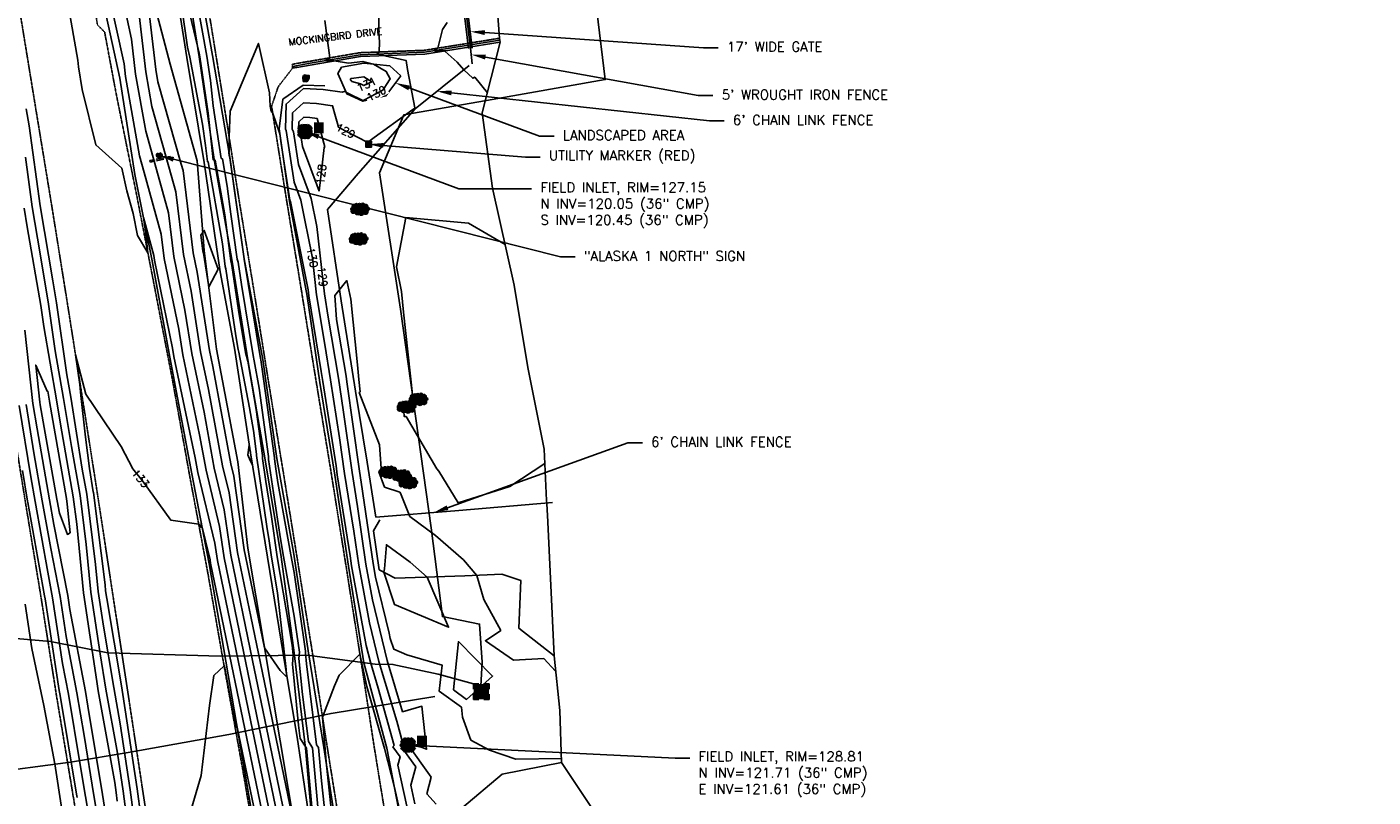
# Model space of a CAD drawing. Header units: feet. Extents: x 351431 to 355879, y 310968 to 329728.
# Tile 159 of 254: x 353309 to 353999, y 322972 to 323366. Entities that reach past the tile are written whole.
import ezdxf

# ---------------------------------------------------------------- set-up
doc = ezdxf.new("R2010")
doc.units = ezdxf.units.FT
doc.header["$MEASUREMENT"] = 0
doc.linetypes.add('D25', pattern=[0.375, 0.25, -0.125])
for name, color, linetype in [('ELIF', 153, 'LINKFENCE'), ('ELIO-LANDSCAPE', 3, 'Continuous'), ('ELTCH-EG1', 253, 'Continuous'), ('ELTCN-EG1', 251, 'Continuous'), ('ELTNB-EG1', 55, 'Continuous'), ('ELTT', 3, 'Continuous'), ('ELUEU', 153, 'UE'), ('ELUTU', 153, 'UT'), ('ELYCB-BACK', 5, 'Continuous'), ('ELYCB-FL', 2, 'Continuous'), ('ELYSP', 1, 'D25'), ('ELYSS', 2, 'Continuous'), ('ESFS', 153, 'Continuous'), ('ESIO', 4, 'Continuous'), ('ESMask', 155, 'Continuous'), ('ESU_Marker', 13, 'Continuous'), ('ESUD', 5, 'Continuous'), ('ESUE', 2, 'Continuous'), ('ETFS', 6, 'Continuous'), ('ETIF', 4, 'Continuous'), ('ETIO', 3, 'Continuous'), ('ETRC', 2, 'Continuous'), ('ETTC', 252, 'Continuous'), ('ETU_Marker', 30, 'Continuous'), ('ETUD', 4, 'Continuous')]:
    doc.layers.add(name, color=color, linetype=linetype)
doc.styles.add('ANNO-TOPO', font='simplex.shx')
doc.styles.add('L180', font='simplex.shx', dxfattribs={"height": 3.6})
doc.styles.add('L80', font='simplex', dxfattribs={"height": 4})
doc.styles.add('ROMANSM', font='romansm.shx')
doc.linetypes.add('LINKFENCE', pattern='A,0.25,-0.08,0.25,-0.08,["X",ROMANSM,S=0.08,R=0,X=-0.004,Y=-0.04],-0.12', length=0.78)
doc.linetypes.add('UE', pattern='A,0.25,-0.07,0.07,-0.07,0.07,-0.07,0.07,-0.07,0.25,-0.06,["UE",ROMANSM,S=0.08,R=0,X=-0.02,Y=-0.04],-0.175', length=1.225)
doc.linetypes.add('UT', pattern='A,0.25,-0.07,0.07,-0.07,0.07,-0.07,0.25,-0.08,["UT",ROMANSM,S=0.08,R=0,X=-0.04,Y=-0.04],-0.15', length=1.08)

# ---------------------------------------------------------------- blocks, each defined once
blk = doc.blocks.new('ESIBLDR')
blk.add_lwpolyline([(-0.007, 0.033), (-0.023, 0.027), (-0.03, 0.006), (-0.028, -0.033), (-0.01, -0.034), (0.008, -0.037), (0.022, -0.02), (0.034, 0.003), (0.034, 0.027), (0.008, 0.027)], close=True)
at = {"layer": 'ESMask'}
for points in [[(0.008, 0.027), (-0.007, 0.033), (-0.03, 0.006), (-0.023, 0.027)], [(-0.028, -0.033), (0.008, 0.027), (-0.03, 0.006), (0.008, 0.027)], [(0.022, -0.02), (0.008, -0.037), (0.008, 0.027), (-0.028, -0.033)], [(0.008, 0.027), (0.034, 0.027), (0.022, -0.02), (0.034, 0.003)]]:
    blk.add_solid(points, dxfattribs=at)
blk = doc.blocks.new('ESIDTREE')
blk.add_lwpolyline([(-0.083, 0.021, -0.658219), (-0.054, 0.049, -0.594626), (-0.025, 0.05, -0.704437), (0.005, 0.05, -0.885068), (0.042, 0.044, -0.916303), (0.072, 0.022, -1.027393), (0.075, -0.014, -0.880235), (0.036, -0.043, -0.569977), (-0.009, -0.052, -0.370407), (-0.061, -0.036, -0.824221), (-0.092, -0.01, -0.566054), (-0.083, 0.021, -0.480508)], format="xyb")
at = {"layer": 'ESMask', "const_width": 0.01}
blk.add_lwpolyline([(-0.078, 0.023, -0.792768), (-0.051, 0.041, -0.768721), (-0.029, 0.047, 0.639322), (-0.02, 0.048, -0.704437), (0, 0.048, 0.72706), (0.01, 0.048, -0.885068), (0.037, 0.044, 0.713475), (0.045, 0.041, -0.916303), (0.068, 0.025, 0.615666), (0.073, 0.017, -1.027393), (0.075, -0.009, 0.556873), (0.071, -0.017, -0.880235), (0.04, -0.04, 0.556256), (0.032, -0.041, -0.62875), (-0.007, -0.046, -0.457201), (-0.06, -0.028, -1.148825), (-0.085, -0.009, -0.666281), (-0.081, 0.016, 0.45741)], format="xyb", close=True, dxfattribs=at)
at = {"layer": 'ESMask'}
for points in [[(-0.083, 0.021), (-0.092, -0.01), (0.072, 0.022), (0.075, -0.014)], [(-0.083, 0.021), (-0.054, 0.049), (0.072, 0.022), (0.042, 0.044)], [(-0.079, 0.033), (-0.073, 0.024), (-0.064, 0.047), (-0.057, 0.037)], [(-0.019, 0.044), (-0.016, 0.053), (0, 0.042), (-0.001, 0.052)], [(0.01, 0.043), (0.017, 0.057), (0.035, 0.04), (0.034, 0.055)], [(0.045, 0.038), (0.056, 0.046), (0.063, 0.023), (0.07, 0.033)], [(0.07, -0.007), (0.085, -0.004), (0.069, 0.017), (0.082, 0.015)], [(-0.087, -0.008), (-0.084, -0.034), (0.075, -0.011), (0.065, -0.043)], [(-0.049, -0.033), (-0.05, -0.043), (0.029, -0.038), (0.018, -0.055)]]:
    blk.add_solid(points, dxfattribs=at)
blk = doc.blocks.new('ESIPUBSIGN')
at = {"layer": 'ESMask'}
h = blk.add_hatch(color=256, dxfattribs=at)
edge = h.paths.add_edge_path()
edge.add_arc((0, 0), 0.03, 90, 450)
for p, q in [((-0.03, 0.105), (-0.045, 0.105)), ((-0.045, 0.105), (-0.045, 0.066)), ((-0.045, 0.038), (-0.045, -0.039)), ((-0.03, 0.105), (-0.03, 0.066)), ((-0.03, 0.038), (-0.03, -0.039)), ((-0.045, -0.067), (-0.045, -0.106)), ((-0.03, -0.106), (-0.045, -0.106)), ((-0.03, -0.067), (-0.03, -0.106))]:
    blk.add_line(p, q)
for start, end in [(144.2314, 216.3563), (17.9702, 107.0495), (253.5383, 340.7883)]:
    blk.add_arc((0, 0), 0.03, start, end)
blk.add_solid([(-0.045, -0.106), (-0.03, -0.106), (-0.045, 0.105), (-0.03, 0.105)], dxfattribs=at)
blk = doc.blocks.new('ESIPOST')
blk.add_lwpolyline([(0.03, 0.03), (0.03, -0.03), (-0.03, -0.03), (-0.03, 0.03), (0.03, 0.03)])
at = {"layer": 'ESMask'}
blk.add_solid([(-0.03, -0.03), (-0.03, 0.03), (0.03, -0.03), (0.03, 0.03)], dxfattribs=at)
blk = doc.blocks.new('ESUDFI')
for p, q in [((-0.025, 0.012), (-0.012, 0.025)), ((-0.012, -0.012), (0.012, 0.012)), ((0.001, 0.038), (0.013, 0.051)), ((0.024, 0.024), (0.037, 0.037)), ((0.038, 0.001), (0.051, 0.014)), ((-0.051, -0.014), (-0.037, 0)), ((-0.037, -0.037), (-0.024, -0.024)), ((-0.013, -0.051), (0, -0.037)), ((0.013, -0.024), (0.025, -0.012))]:
    blk.add_line(p, q)
for radius, start, end in [(0.0787, 110, 160), (0.0525, 152.8055, 297.8903), (0.0525, 332.8055, 117.8903), (0.0787, 20, 70), (0.0787, 200, 250), (0.0787, 290, 340)]:
    blk.add_arc((0, 0), radius, start, end)
at = {"layer": 'ESMask', "const_width": 0.0787}
blk.add_lwpolyline([(-0.039, 0, 1), (0.039, 0, 1)], format="xyb", close=True, dxfattribs=at)
at = {"layer": 'ESMask', "color": 155}
blk.add_solid([(0.091, -0.018), (0.091, 0.096), (0.193, -0.018), (0.193, 0.096)], dxfattribs=at)
blk = doc.blocks.new('ESUETRANS')
for p, q in [((-0.079, 0.079), (-0.031, 0.031)), ((0.031, 0.031), (0.079, 0.079)), ((-0.079, -0.079), (-0.031, -0.031)), ((0.031, -0.031), (0.079, -0.079))]:
    blk.add_line(p, q)
for points in [[(-0.079, 0.026), (-0.079, 0.079), (-0.026, 0.079)], [(0.026, 0.079), (0.079, 0.079), (0.079, 0.026)], [(-0.079, -0.079), (-0.079, -0.026)], [(-0.026, -0.079), (-0.079, -0.079)], [(0.079, -0.026), (0.079, -0.079), (0.026, -0.079)]]:
    blk.add_lwpolyline(points)
at = {"layer": 'ESMask'}
blk.add_solid([(-0.079, 0.079), (-0.079, -0.079), (0.079, 0.079), (0.079, -0.079)], dxfattribs=at)
at = {"style": 'L80'}
blk.add_text('E', height=0.08, dxfattribs=at).set_placement((-0.023, -0.039))

msp = doc.modelspace()

# ---------------------------------------------------------------- linework, layer by layer
at = {"layer": 'ELIF', "flags": 128}
for points in [[(353110.38, 324938.63), (353116.29, 324908.37), (353124.28, 324863.08), (353132.33, 324822.08), (353140.36, 324777.81), (353148.44, 324735.08), (353158.31, 324683.93), (353166.9, 324634.57), (353175.42, 324589.05), (353183.44, 324543.69), (353192.55, 324493.76), (353199.73, 324456.14), (353210.29, 324398.49), (353217.04, 324361.44), (353226.23, 324312.11), (353234.53, 324268.15), (353241.15, 324225.34), (353250.32, 324180.76), (353259.63, 324130.26), (353267.41, 324088.16), (353275.97, 324041.83), (353285.13, 323992.61), (353293.43, 323942.5), (353298.47, 323919.12), (353307.06, 323865.8), (353316.3, 323813.4), (353323.15, 323760.62), (353331.15, 323714.26), (353338.94, 323666.21), (353347.86, 323609.35), (353358.01, 323548.78), (353365.87, 323500.71), (353375.13, 323445.75), (353383.15, 323398.35), (353390.57, 323350.68), (353399.52, 323296.79), (353407.61, 323240.76), (353415.09, 323201.77), (353423.17, 323148.1), (353431.96, 323094.65), (353441.3, 323036.84), (353447.07, 323002.32), (353456.63, 322939.16), (353464.01, 322890.13), (353471.35, 322834.46), (353477.53, 322784.54), (353483.18, 322731.36), (353489.82, 322668.48), (353495, 322612.99), (353499.66, 322561.14), (353503.94, 322504.73), (353505.62, 322487.81), (353509.39, 322437.08), (353512.9, 322397.33)], [(353532.86, 323372.08), (353534.91, 323355.23)], [(353533.86, 323372.2), (353535.9, 323355.35)], [(353534.85, 323372.32), (353536.9, 323355.47)], [(353535.9, 323355.35), (353536.8, 323347.37)], [(353535.35, 323346.57), (353507.62, 323324.34), (353478.35, 323291.28), (353462.69, 323272.76), (353469.69, 323226.01), (353477.04, 323179.67), (353483, 323143.34), (353487.5, 323115.13), (353530.09, 323118.44), (353577.99, 323122.59)]]:
    msp.add_lwpolyline(points, dxfattribs=at)
at = {"layer": 'ELIO-LANDSCAPE', "flags": 128}
msp.add_lwpolyline([(353500.22, 323341.28), (353494.64, 323346.33), (353481.33, 323347.69), (353469.92, 323345.68), (353467.99, 323342.38), (353472.58, 323332.08), (353480.88, 323328.19), (353492.6, 323330.93)], close=True, dxfattribs=at)
at = {"layer": 'ELTCH-EG1', "elevation": 130, "flags": 128}
for points in [[(353307.25, 323273.45), (353308.83, 323263.91), (353315.74, 323223.56), (353317.29, 323212.72), (353323.81, 323175.26), (353325.82, 323162.8), (353332.41, 323125.46), (353334.19, 323111.44), (353337.59, 323076.3), (353344.44, 323030.87), (353345.23, 323026.2), (353353.63, 322979.09), (353354.38, 322974.05), (353354.98, 322969.66)], [(353348.43, 322966.44), (353347.35, 322972.95), (353339.88, 323018.22), (353338.63, 323025.7), (353330.65, 323067.77), (353329.56, 323074.93), (353322.53, 323111.28), (353320.25, 323123.93), (353313.86, 323160.36), (353311.74, 323173.43), (353307.58, 323211)]]:
    msp.add_lwpolyline(points, dxfattribs=at)
at = {"layer": 'ELTCN-EG1', "flags": 128}
for points, elevation in [([(353544.65, 323332.61), (353538.2, 323340.63), (353537.14, 323340.04), (353532.58, 323344.35), (353529.09, 323348.17), (353522.98, 323353.7), (353523.36, 323354.1), (353518.17, 323354.08), (353517.3, 323354.08), (353518.73, 323355.17), (353519.29, 323355.43), (353521.57, 323365.01), (353523.97, 323368.63)], 128), ([(353553.69, 323254.81), (353535.04, 323265.67), (353502.89, 323268.7), (353498.01, 323243.34), (353500.55, 323230.75), (353501.61, 323220.17), (353506.43, 323176.4), (353506.5, 323175.78), (353500.71, 323172.29), (353501.82, 323169.4), (353502, 323166.65), (353503.01, 323166.77), (353518.75, 323139.79), (353519.83, 323138.66), (353529.67, 323122.38), (353556.09, 323130.86), (353574.11, 323142.65)], 129), ([(353399.11, 323250.35), (353398.86, 323251.58), (353397.86, 323259.66), (353399.55, 323262.06), (353406.6, 323242.13), (353401.84, 323233.07), (353399.11, 323250.35)], 127), ([(353320.21, 323174.35), (353328.97, 323124.73), (353329.35, 323121.75), (353330.77, 323107.1), (353329.38, 323106.29), (353325.37, 323117.11), (353324.14, 323123.42), (353323.98, 323124.36), (353315.49, 323172.69), (353315.28, 323173.99), (353313.18, 323193), (353318.96, 323179.6), (353319.29, 323179.67), (353320.17, 323174.59), (353320.21, 323174.35)], 129), ([(353346.34, 322952.42), (353343.01, 322972.48), (353337.94, 323003.2), (353334.29, 323025.05), (353328.81, 323053.97), (353325.7, 323074.4), (353320.91, 323099.13), (353316.53, 323123.51), (353312.22, 323148.03), (353308.19, 323172.88)], 131), ([(353344.25, 322938.39), (353338.67, 322972.02), (353336, 322988.18), (353329.95, 323024.4), (353326.96, 323040.17), (353321.84, 323073.86), (353319.3, 323086.98), (353312.8, 323123.08), (353310.59, 323135.7), (353304.64, 323172.32)], 132), ([(353423.07, 323144.18), (353421.8, 323147.11), (353422.59, 323151.93), (353423.15, 323148.98), (353423.23, 323148.53), (353423.29, 323148.07), (353423.29, 323148.04), (353424.15, 323142.16), (353423.07, 323144.18)], 127), ([(353334.33, 322971.55), (353334.07, 322973.15), (353325.61, 323023.74), (353325.12, 323026.37), (353317.97, 323073.33), (353317.68, 323074.84), (353309.08, 323122.66), (353308.95, 323123.37), (353306.41, 323139.03)], 133), ([(353491.55, 323086.95), (353491.86, 323088.67), (353492.88, 323100.95), (353505.09, 323092), (353513.75, 323084.41), (353524.79, 323058.69), (353497.12, 323070.35), (353491.55, 323086.95)], 127), ([(353307.67, 323070.47), (353311.22, 323047.83), (353317.4, 323018.64), (353322.92, 322988.66), (353326.49, 322965.28), (353330.32, 322938.28), (353332.86, 322910.94), (353333.82, 322893), (353332.22, 322865.44), (353332.4, 322846.74), (353332.34, 322843.61), (353329.12, 322796.02), (353324.59, 322780.17), (353319.39, 322750.25), (353319.89, 322723.06), (353312.42, 322684.75), (353309.36, 322668.54), (353300.17, 322625.57)], 133), ([(353527.24, 323026.66), (353529.83, 323051.33), (353547.27, 323033.72), (353533.99, 323021.76), (353527.24, 323026.66)], 127), ([(353499.37, 322965.97), (353497, 322976.6), (353491.89, 322996.65), (353482.83, 323028.37), (353479.3, 323044.95), (353468.72, 323034.13), (353466.37, 323028.63), (353460.16, 323012.71), (353461.57, 322996.08), (353461.99, 322989.82), (353467.2, 322941.31)], 132), ([(353428.13, 322950.95), (353415.76, 323010.76), (353415.78, 323007), (353409.84, 323038.7), (353409.7, 323038.89), (353404.45, 323033.95), (353402.23, 323018.57), (353398.01, 322982.74), (353388.12, 322949.08)], 134)]:
    msp.add_lwpolyline(points, dxfattribs=dict(at, elevation=elevation))
at = {"layer": 'ELTNB-EG1'}
msp.add_polyline3d([(353722.67, 322615.23, 129.89), (353724.9, 322657.02, 129.73), (353720.54, 322700.94, 129.48), (353701.99, 322744.47, 129.28), (353679.4, 322785.66, 129), (353642.6, 322857.78, 128.67), (353624.94, 322907.01, 128.46), (353617.26, 322937.26, 128.24), (353582.62, 322989.4, 128.03), (353581.72, 323016, 127.64), (353578.78, 323043.98, 128.14), (353575.37, 323116.11, 128.65), (353575.25, 323118.7, 128.69), (353575.08, 323122.33, 128.71), (353575.01, 323123.71, 128.74), (353573.77, 323149.96, 129.1), (353565.4, 323191.84, 129.19), (353558.29, 323234.05, 129.18), (353547.31, 323283.65, 128.75), (353542.02, 323322.23, 128.3), (353551.24, 323358.56, 127.25), (353550.99, 323359.47, 127.1), (353550.87, 323360.48, 127.19), (353549.23, 323381.04, 127.39)], dxfattribs=at)
at = {"layer": 'ELTT', "flags": 128}
for points in [[(353389.02, 323400.58), (353396.93, 323350.94), (353404.67, 323298.35), (353413.67, 323247.09), (353422.11, 323194.78), (353430.81, 323144.52), (353438.99, 323094.72), (353445.68, 323045.51), (353451.43, 322996.82), (353456.63, 322939.16), (353464.01, 322890.13), (353471.35, 322834.46), (353483.18, 322731.36)], [(353371.18, 323388.93), (353382.15, 323347.28), (353395.84, 323297.66), (353399.56, 323251.72), (353405.75, 323201.12), (353416.69, 323143.4), (353421.93, 323099.17), (353450.7, 322927.19), (353458.74, 322871.33), (353466.21, 322821.21), (353473.98, 322766.9), (353481, 322711.64), (353487.91, 322656.85), (353483.18, 322731.36)], [(353489.5, 323113.68), (353486.24, 323108.14), (353489.17, 323088.19), (353497.41, 323083.88), (353533.12, 323085.04), (353552.05, 323085.83), (353561.82, 323082.62), (353560.82, 323058.23), (353578.78, 323043.98), (353581.72, 323016), (353582.62, 322989.4), (353552.24, 322983.45), (353531.49, 322966.08), (353501.82, 322958.82), (353504.36, 322947.79), (353512.43, 322895.78), (353520.74, 322838.98), (353529.03, 322790.81), (353537.5, 322731.35), (353545.75, 322672.03), (353552.56, 322616.07)]]:
    msp.add_lwpolyline(points, dxfattribs=at)
at = {"layer": 'ELUEU'}
msp.add_lwpolyline([(353541.2, 323028.61), (353541.52, 323025.68)], dxfattribs=at)
at = {"layer": 'ELUTU', "flags": 128}
msp.add_lwpolyline([(353183.77, 322977), (353220.95, 322977.43), (353270.17, 322982.22), (353286.97, 322983.73), (353330.99, 322989.51), (353361.5, 322994.74), (353412.18, 323003.75), (353464.54, 323014.53), (353517.67, 323023.15)], dxfattribs=at)
at = {"layer": 'ELYCB-BACK', "flags": 128}
msp.add_lwpolyline([(353551.24, 323358.56), (353512.58, 323352.38), (353479.58, 323351.15), (353453.87, 323346.77), (353446.91, 323345.57), (353444.81, 323345.19)], dxfattribs=at)
at = {"layer": 'ELYCB-FL', "flags": 128}
msp.add_lwpolyline([(353550.99, 323359.47), (353512.43, 323353.31), (353479.46, 323352.01), (353453.77, 323347.77), (353446.69, 323346.34), (353444.8, 323345.85)], dxfattribs=at)
at = {"layer": 'ELYSP', "flags": 128}
for points in [[(351862.52, 329554.66), (351868.48, 329538.31), (351869.42, 329535.95), (351870.63, 329533.34), (351871.84, 329531.02), (351898.68, 329481.43), (351924.63, 329434.28), (351928.34, 329428.36), (351931.88, 329424.34), (351933, 329422.54), (351952.19, 329389.41), (351978.48, 329342.28), (352004.81, 329294.75), (352030.84, 329247.33), (352060.63, 329194.08), (352086.79, 329146.62), (352116.65, 329092.67), (352140.95, 329048.32), (352164.81, 329004.89), (352188.15, 328962.14), (352212.85, 328916.49), (352228.2, 328887.95), (352236.33, 328872.41), (352258.49, 328829.36), (352280.54, 328783.38), (352290.03, 328762.79), (352309.71, 328719.23), (352329.72, 328673.69), (352349.1, 328626.81), (352367.07, 328581.15), (352373.57, 328564.01), (352390.32, 328517.88), (352406.22, 328471.17), (352421.7, 328424.27), (352436.86, 328376.11), (352450.25, 328329.8), (352462.61, 328281.12), (352475.09, 328231.87), (352486.25, 328185.11), (352496.74, 328135.09), (352505.62, 328086.27), (352514.54, 328033.94), (352521.76, 327989.77), (352531.3, 327933.73), (352538.7, 327889.39), (352547.72, 327833.41), (352554.93, 327789.91), (352563.81, 327734.73), (352571.11, 327689.55), (352579.84, 327635.26), (352587.38, 327589.57), (352596.28, 327533.25), (352603.29, 327489.34), (352612.56, 327432.99), (352619.66, 327389.61), (352628.79, 327333.57), (352636.36, 327289.78), (352645.14, 327234.58), (352652.62, 327189.46), (352661.63, 327134.08), (352668.69, 327089.35), (352675.89, 327044.48), (352682.73, 327000.59), (352686.56, 326976.32), (352694.26, 326927.21), (352698.66, 326895.64), (352706.97, 326847.16), (352714.25, 326799.55), (352722.48, 326747.2), (352729.75, 326701.34), (352737.97, 326649.53), (352746.56, 326595.61), (352754.07, 326548.63), (352762.09, 326498.76), (352770.28, 326448.66), (352778.28, 326399.02), (352786.42, 326348.21), (352794.41, 326298.89), (352802.47, 326248.63), (352810.51, 326199.31), (352818.65, 326148.92), (352826.64, 326099.4), (352835.05, 326048.43), (352843, 325999.3), (352851.33, 325946.41), (352858.97, 325899.03), (352867.02, 325848.86), (352874.94, 325799.46), (352883.36, 325747.23), (352891.16, 325699.21), (352899.48, 325647.1), (352907.27, 325599.21), (352915.42, 325548.05), (352923.22, 325499.12), (352931.65, 325447.72), (352940.42, 325398.62), (352949.15, 325347.91), (352957.47, 325299.11), (352966.11, 325246.23), (352973.26, 325199.22), (352981.71, 325147.47), (352989.51, 325099.49), (352994.9, 325068.59), (353000.4, 325032.81), (353006.91, 324993.6), (353012.12, 324957.22), (353021.58, 324898.88), (353029.63, 324849.76), (353037.69, 324799.9), (353045.8, 324751.02), (353054.11, 324701.43), (353062.02, 324652.29), (353070.04, 324602.96), (353077.96, 324553.87), (353085.91, 324505.09), (353094.14, 324454.84), (353102.2, 324406.14), (353110.06, 324356.36), (353118.02, 324307.22), (353125.92, 324257.7), (353133.91, 324207.71), (353141.65, 324159.13), (353149.64, 324109.53), (353157.86, 324060.15), (353165.85, 324010.86), (353173.75, 323961.19), (353181.54, 323912.02), (353189.31, 323862.86), (353197.18, 323812.79), (353205.17, 323763.84), (353213.16, 323713.91), (353220.85, 323664.89), (353228.93, 323615.88), (353236.82, 323566.31), (353244.93, 323517.07), (353252.73, 323467.46), (353260.77, 323417.72), (353268.41, 323368.86), (353276.49, 323319.6), (353284.34, 323270.41), (353292.33, 323221.36), (353299.99, 323171.68), (353307.93, 323122.47), (353316.1, 323072.76), (353323.86, 323023.29), (353332.53, 322971.2), (353340.22, 322922.22), (353347.13, 322874.57), (353353.74, 322823.54), (353359.62, 322773.77), (353365.17, 322724.35), (353370.3, 322674.05), (353375.32, 322625.03), (353379.87, 322575.18), (353384.18, 322525.33), (353387.85, 322475.76), (353391.39, 322426.12), (353394.47, 322376.08), (353397.29, 322326.88), (353399.17, 322276.61), (353401.08, 322227.34), (353402.1, 322175.29), (353403.06, 322127.63), (353403.66, 322075.2), (353403.64, 322026.39), (353403.67, 321975.84), (353403.97, 321926.36), (353403.89, 321875.83), (353404, 321870.12), (353405.85, 321868.24), (353409.01, 321827.04), (353412.79, 321812.81), (353417.65, 321807.44), (353422.66, 321811.83), (353426.67, 321827.75), (353429.86, 321842.46), (353429.64, 321876.49), (353429.54, 321926.15), (353429.75, 321976.4), (353429.79, 322027.56), (353429.97, 322076.64), (353429.72, 322128.27), (353429.25, 322177.1), (353428.85, 322227.79), (353428.22, 322277.97), (353427.15, 322328.04), (353425.56, 322378.43), (353423.62, 322427.85), (353421.45, 322478.53), (353418.44, 322525.97), (353414.47, 322578.5), (353410.55, 322629.29), (353406.58, 322678.66), (353401.12, 322728.54), (353395.2, 322777.93), (353389.23, 322827.82), (353382.69, 322878.03), (353375.18, 322928.17), (353367.76, 322976.62), (353359.81, 323029.14), (353352.32, 323077.72), (353344.64, 323128.12), (353336.86, 323177.53), (353329.17, 323226.11), (353321.25, 323275.45), (353313.08, 323325.09), (353304.98, 323374.58), (353296.9, 323424.28), (353289.12, 323472.69), (353281.01, 323522.56), (353272.96, 323571.98), (353264.82, 323621.91), (353256.83, 323670.94), (353248.87, 323720.32), (353240.85, 323769.6), (353233.06, 323818.82), (353224.88, 323868.78), (353216.97, 323917.79), (353209, 323967.62), (353201.01, 324016.34), (353192.87, 324065.93), (353184.88, 324115.09), (353176.89, 324164.41), (353168.84, 324213.83), (353160.97, 324263.08), (353152.94, 324312.58), (353144.91, 324361.58), (353136.98, 324411.25), (353129.01, 324459.9), (353120.97, 324509.72), (353111.8, 324559.29), (353103.71, 324608.2), (353096.64, 324657.7), (353088.4, 324707.05), (353080.52, 324756.9), (353072.54, 324806.18), (353064.63, 324854.91), (353056.29, 324905.17), (353046.88, 324963), (353040.5, 325001.65), (353034.51, 325038.43), (353032.08, 325056.91), (353025.4, 325088.03), (353026.74, 325090.76), (353025.08, 325099.84), (353017.26, 325149.09), (353009.07, 325199.67), (353001.18, 325249.31), (352992.9, 325300.49), (352985.13, 325349.2), (352977.11, 325399.98), (352969.08, 325449.2), (352960.89, 325500.26), (352953.27, 325549.21), (352944.97, 325600.34), (352937.08, 325649), (352928.75, 325700.88), (352920.89, 325749.35), (352912.73, 325800.14), (352904.9, 325849.4), (352896.71, 325900.39), (352888.84, 325949.1), (352880.4, 326000.29), (352872.64, 326049.08), (352864.39, 326099.28), (352856.34, 326149.02), (352848.26, 326199.2), (352840.19, 326249.08), (352832.22, 326298.89), (352824.01, 326349.18), (352815.93, 326399.61), (352807.57, 326449.38), (352799.67, 326499.18), (352791.56, 326549.6), (352782.84, 326599.22), (352774.42, 326655.56), (352766.72, 326704.51), (352759.08, 326752.71), (352751.12, 326803.37), (352743.48, 326851.72), (352736.98, 326891.46), (352731.78, 326926.57), (352723.7, 326979.14), (352719.25, 327005.2), (352712.08, 327050.01), (352704.85, 327094.46), (352697.35, 327139.97), (352688.23, 327195.49), (352680.89, 327240.25), (352672.13, 327294.7), (352664.68, 327340.33), (352655.67, 327395.92), (352648.53, 327439.83), (352639.52, 327495.27), (352632.47, 327539.74), (352623.57, 327595.47), (352616.32, 327639.82), (352607.25, 327696.56), (352600.2, 327740.15), (352591.08, 327795.89), (352583.74, 327839.91), (352574.34, 327896.71), (352567.07, 327939.86), (352557.56, 327996.32), (352550.22, 328040.19), (352541.44, 328091.31), (352531.4, 328143.34), (352531.45, 328143.34), (352520.62, 328192.63), (352509.03, 328240.63), (352496.55, 328290.59), (352483.55, 328339.04), (352470.58, 328386.05), (352455.86, 328435.02), (352438.97, 328481.36), (352424.2, 328530.36), (352407.62, 328575.42), (352400.09, 328594.71), (352382.61, 328639.43), (352363.23, 328687.59), (352344.26, 328731.71), (352323.27, 328778.58), (352313.92, 328797.66), (352289.67, 328845.52), (352266.59, 328888.4), (352258.52, 328902.89), (352241.23, 328932.66), (352222.63, 328964.17), (352215.23, 328975.86), (352188.32, 329018), (352161.34, 329060.22), (352134.23, 329102.69), (352100.69, 329155.16), (352074.93, 329201.67), (352045.48, 329255.23), (352019.65, 329301.99), (351992.93, 329350.38), (351967.17, 329397.28), (351942.01, 329443.17), (351916.49, 329489.9), (351902.82, 329514.6), (351891.6, 329531.22), (351884.34, 329540.62), (351870.15, 329558.58, 1.1946), (351862.45, 329554.85)], [(353068.78, 325081.2), (353059.79, 325130.82), (353054.34, 325155.7), (353050.44, 325180.1), (353042.67, 325229.05), (353034.75, 325278.39), (353026.9, 325327.68), (353018.78, 325377.2), (353010.76, 325426.96), (353002.8, 325475.92), (353002.27, 325480.56), (353003.09, 325490.02), (352999.17, 325526.21), (352995.92, 325576.57), (352992.11, 325626.32), (352988.61, 325676.13), (352985.03, 325726.54), (352981.58, 325776.61), (352978.35, 325826.48), (352975.51, 325876.67), (352973.38, 325926.93), (352972.55, 325977.71), (352973.45, 326028.64), (352976.27, 326079.44), (352980.56, 326131.21), (352986.11, 326182.56), (352992.85, 326233.84), (352998.89, 326285.84), (353001.66, 326310.07), (353003.03, 326310.18), (353003.26, 326292.83), (353003.37, 326281.97), (353001.14, 326233.1), (352999.43, 326189.08), (352997.03, 326142.19), (352994.25, 326087.03), (352993.07, 326061.77), (352992.64, 326051.58), (352992.11, 326037.31), (352991.6, 326021.32), (352991.39, 326013.91), (352991.22, 326006.55), (352991.1, 325999.01), (352991.03, 325991.05), (352991.02, 325986.83), (352991.04, 325978.9), (352991.11, 325971.5), (352991.23, 325964.39), (352991.4, 325957.34), (352991.97, 325938.45), (352992.25, 325931.14), (352992.61, 325923.15), (352993.36, 325908.17), (352993.86, 325899.19), (352997.17, 325850.58), (353000.97, 325801.36), (353004.35, 325753.19), (353007.68, 325705.72), (353010.79, 325657.89), (353014.16, 325608.78), (353017.99, 325560.75), (353020.5, 325533.13, 0.019742), (353041.98, 325394.4), (353050.75, 325346.25), (353059.79, 325297.37), (353068.79, 325249.36), (353077.56, 325201.69), (353086.07, 325149.74), (353088.55, 325129.46), (353092.31, 325102.76), (353096.48, 325085), (353104.39, 325048.38), (353109.53, 325018.68), (353116.21, 324982.77), (353123.93, 324941.8), (353129.71, 324892.6), (353132.8, 324872.3), (353134.34, 324872.41), (353136.09, 324863.13), (353147.48, 324817.06), (353152.51, 324795.67), (353161.67, 324747.67), (353170, 324702.8), (353178.77, 324656.31), (353187.4, 324609.65), (353195.85, 324563.27), (353205.07, 324513.34), (353214.27, 324462.79), (353223.23, 324413.12), (353232.99, 324360.56), (353250.73, 324265.13), (353259.17, 324218.85), (353268.13, 324171.77), (353276.65, 324124.79), (353285.47, 324077.76), (353293.95, 324031.48), (353302.49, 323984.28), (353310.47, 323936.95), (353318.29, 323888.82), (353325.95, 323841.56), (353334.12, 323792.31), (353341.76, 323744.49), (353349.73, 323695.02), (353357.43, 323647.08), (353365.4, 323599.43), (353373.15, 323550.72), (353381.2, 323501.59), (353388.84, 323454.49), (353399.2, 323390.87), (353410.28, 323322.51), (353417.6, 323276.23), (353425.14, 323230.22), (353432.57, 323183.84), (353440.2, 323137.07), (353448.12, 323088.05), (353455.71, 323041.02), (353463.12, 322993.83), (353470.96, 322944.85), (353478.27, 322897.22), (353484.98, 322850.84), (353491.09, 322801.36), (353496.36, 322753.95), (353501.83, 322704.77), (353506.3, 322657.8), (353510.57, 322609.66), (353514.32, 322562.73), (353517.81, 322514.83), (353520.96, 322466.74), (353523.51, 322418.8), (353525.99, 322369.56), (353527.84, 322321.58), (353528.76, 322269.65), (353528.65, 322264.45), (353528.47, 322260.28), (353528.47, 322257.33), (353527.09, 322256.26), (353523.97, 322256.26), (353517.57, 322284.24), (353507.9, 322334.86), (353500.43, 322385.89), (353491.89, 322434.59), (353488.54, 322458.93), (353485.4, 322482.66), (353479.36, 322532.79), (353473.51, 322583.14), (353467.03, 322633.57), (353461.38, 322683.92), (353455.52, 322734.27), (353449.09, 322784.68), (353442.31, 322834.79), (353435.57, 322884.94), (353427.88, 322934.95), (353419.42, 322984.86), (353410.46, 323034.56), (353401.35, 323086.61), (353392.2, 323135.54), (353383.33, 323184.95), (353373.87, 323234.02), (353364.31, 323283.05), (353354.41, 323331.93), (353348.5, 323363.57), (353344.76, 323367.5), (353342.65, 323380.92), (353334.29, 323430.04), (353326.53, 323479.39), (353318.55, 323528.73), (353310.72, 323578.35), (353302.19, 323627.72), (353294.27, 323676.82), (353286.12, 323726.37), (353278.35, 323775.69), (353270.58, 323825.27), (353262.48, 323874.41), (353254.51, 323923.75), (353246.53, 323972.83), (353238.74, 324022.49), (353230.63, 324071.67), (353222.6, 324121.3), (353214.67, 324170.3), (353206.62, 324219.71), (353198.6, 324269.29), (353190.62, 324318.34), (353182.5, 324367.93), (353174.3, 324417.22), (353165.9, 324466.71), (353157.98, 324515.64), (353150.25, 324564.91), (353142.21, 324614.87), (353134.71, 324663.85), (353126.9, 324713.6), (353119.01, 324762.71), (353110.65, 324812.5), (353103.09, 324861.78), (353094.88, 324911.03), (353086.02, 324968.36), (353081.67, 324997.73), (353073.97, 325043.93), (353068.78, 325081.2)]]:
    msp.add_lwpolyline(points, format="xyb", dxfattribs=at)
msp.add_lwpolyline([(353550.87, 323360.48), (353512.27, 323354.31), (353479.24, 323353.09), (353453.69, 323348.72), (353446.53, 323347.54), (353444.6, 323347.05), (353444.8, 323345.85), (353444.81, 323345.19), (353437.43, 323335.64), (353434.04, 323325.72), (353441.42, 323279.42), (353449.02, 323233.16), (353456.41, 323187.52), (353464.11, 323140.77), (353472.01, 323091.24), (353479.3, 323044.95), (353486.78, 322996.48), (353494.63, 322948.21), (353501.83, 322900.12), (353508.82, 322853.39), (353514.96, 322803.29), (353520.22, 322755.93), (353525.5, 322707.58), (353530.1, 322661.06), (353534.37, 322611.41), (353538.38, 322563.87), (353541.74, 322515.89), (353542.88, 322503.42), (353548.56, 322494.03), (353557.47, 322483.52), (353558.12, 322468.46), (353561.02, 322450.75), (353553.97, 322447), (353546.92, 322436.77), (353547.44, 322419.12), (353549.93, 322371.2), (353552.27, 322322.48), (353553.57, 322272.15), (353553.59, 322232.59), (353554.97, 322183.76), (353557.45, 322134.22), (353564.11, 322089.28), (353574.49, 322042.53), (353586.47, 321990.98), (353597.39, 321942.02), (353609.49, 321894.63), (353617.24, 321871.91), (353616.6, 321871.83), (353615.23, 321871.74), (353616.76, 321862.42), (353620.09, 321850.87), (353627.26, 321828.03), (353642.75, 321787.19), (353645.4, 321781.08), (353646.85, 321778.08), (353649.54, 321773.11), (353659.68, 321759.14), (353672.92, 321746.33), (353687.52, 321736.97), (353703.31, 321730.22), (353705.36, 321729.51), (353711.26, 321727.81), (353714.17, 321727.15), (353720.37, 321726.04), (353737.92, 321723.86), (353757.47, 321722.47), (353763.81, 321722.26), (353768.76, 321722.21), (353774.9, 321722.02), (353834.36, 321720.35), (353860.05, 321717.08), (353881.65, 321714.23), (353911.45, 321710.23), (353928.53, 321710.64), (353935.17, 321710.85), (353952.19, 321711.19), (353955.18, 321711.51), (353958.34, 321711.88), (353962.09, 321712.39), (353966.05, 321713.01), (353967.99, 321713.36), (353969.84, 321713.73), (353971.55, 321714.13), (353972.35, 321714.35), (353973.1, 321714.59), (353974.51, 321715.12), (353975.84, 321715.72), (353977.12, 321716.4), (353980.49, 321718.32), (353981.37, 321718.85), (353982.17, 321719.37), (353982.91, 321719.91), (353984.36, 321721.07), (353985.51, 321722.04), (353986.78, 321723.15), (353987.9, 321724.23), (353989.31, 321725.76), (353991.35, 321727.93), (353991.95, 321728.64), (353992.49, 321729.41), (353992.74, 321729.83), (353992.96, 321730.28), (353993.17, 321730.77), (353993.77, 321732.45), (353994.38, 321734.26), (353994.97, 321736.18), (353996.09, 321740.1), (353997.07, 321743.81), (353998.55, 321749.92), (353998.38, 321754.84), (353997.05, 321755.12), (353996.41, 321754.9)], dxfattribs=at)
at = {"layer": 'ELYSS', "flags": 128}
for points in [[(353394.8, 323401.2), (353403.72, 323351.72), (353412.59, 323299.59), (353419.98, 323247.48), (353429.61, 323195.87), (353436.78, 323145.19), (353445.52, 323096.08), (353452.76, 323046.69), (353460.86, 322997.1), (353469.41, 322941.76), (353478.09, 322890.92), (353485.16, 322836.79), (353490.67, 322786.28), (353497.43, 322730.97), (353503.42, 322669.4), (353508.74, 322614.02), (353512.67, 322561.18), (353516.65, 322505.96), (353517.01, 322488.72)], [(353346.37, 323385.62), (353356.19, 323340.13), (353364.02, 323290.72), (353372.76, 323246.48), (353381.81, 323197.13), (353393.22, 323137.29), (353401.98, 323091.13), (353428.82, 322934.63), (353439.62, 322869.86), (353446.28, 322818.4), (353453.13, 322765.8), (353460.98, 322711.37), (353467.29, 322651.63), (353472.65, 322599.4), (353479.03, 322547.67), (353486.49, 322484.93), (353494.03, 322429.61), (353503.17, 322376.92), (353512.13, 322323.46), (353523.64, 322271.02)], [(353461.38, 323336.1), (353450.29, 323336.45), (353439.76, 323329.24), (353437.97, 323314.03), (353443.26, 323276.8), (353452.36, 323228.42), (353458.77, 323184.18), (353466.47, 323136.6), (353473.45, 323089.96), (353481.34, 323040.4), (353493.14, 322996.7), (353499.05, 322965.88), (353494.26, 322958.46), (353496.98, 322945.77), (353504.77, 322894.98), (353512.94, 322839.91), (353518.51, 322789.29), (353524.71, 322731.62), (353530.71, 322671.31), (353536.78, 322615.51), (353540.39, 322564.22), (353546.28, 322508.11), (353556.39, 322487.99), (353567.13, 322482.82)]]:
    msp.add_lwpolyline(points, dxfattribs=at)
at = {"layer": 'ETFS', "linetype": 'ByBlock', "lineweight": -2}
msp.add_line((353582.04, 323248.46), (353589.54, 323248.46), dxfattribs=at)
at = {"layer": 'ETFS'}
msp.add_solid([(353383.46, 323297.28), (353376.49, 323300.33), (353384.07, 323299.7)], dxfattribs=at)
at = {"layer": 'ETIF', "linetype": 'ByBlock', "lineweight": -2}
for p, q in [((353655.46, 323355.64), (353662.96, 323355.64)), ((353652.73, 323331.08), (353660.23, 323331.08)), ((353658.46, 323318.12), (353665.96, 323318.12)), ((353616.55, 323153.19), (353624.05, 323153.19))]:
    msp.add_line(p, q, dxfattribs=at)
for points in [[(353543.35, 323363.38), (353655.46, 323355.64)], [(353543.64, 323350.82), (353652.73, 323331.08)], [(353526.25, 323332.49), (353658.46, 323318.12)], [(353524.19, 323119.97), (353616.55, 323153.19)]]:
    msp.add_lwpolyline(points, dxfattribs=at)
at = {"layer": 'ETIF'}
for points in [[(353543.27, 323362.13), (353535.87, 323363.9), (353543.44, 323364.63)], [(353543.42, 323349.59), (353536.26, 323352.15), (353543.86, 323352.05)], [(353526.12, 323331.24), (353518.8, 323333.3), (353526.39, 323333.73)], [(353524.61, 323118.79), (353517.13, 323117.43), (353523.77, 323121.15)]]:
    msp.add_solid(points, dxfattribs=at)
at = {"layer": 'ETIO', "linetype": 'ByBlock', "lineweight": -2}
msp.add_line((353571.35, 323310.35), (353578.85, 323310.35), dxfattribs=at)
msp.add_lwpolyline([(353504.56, 323335.02), (353571.35, 323310.35)], dxfattribs=at)
at = {"layer": 'ETIO'}
msp.add_solid([(353504.12, 323333.85), (353497.52, 323337.62), (353504.99, 323336.19)], dxfattribs=at)
at = {"layer": 'ETU_Marker', "linetype": 'ByBlock', "lineweight": -2}
msp.add_line((353564.19, 323299.62), (353571.69, 323299.62), dxfattribs=at)
msp.add_lwpolyline([(353491.3, 323305.59), (353564.19, 323299.62)], dxfattribs=at)
at = {"layer": 'ETU_Marker'}
msp.add_solid([(353491.2, 323304.34), (353483.82, 323306.2), (353491.4, 323306.83)], dxfattribs=at)
at = {"layer": 'ETUD', "linetype": 'ByBlock', "lineweight": -2}
for p, q in [((353529.95, 323283.27), (353567.32, 323283.27)), ((353640.81, 322991.67), (353648.31, 322991.67))]:
    msp.add_line(p, q, dxfattribs=at)
msp.add_lwpolyline([(353511.51, 322997.96), (353640.81, 322991.67)], dxfattribs=at)
at = {"layer": 'ETUD'}
for points in [[(353457.75, 323308.9), (353451.16, 323312.69), (353458.63, 323311.24)], [(353511.45, 322996.71), (353504.02, 322998.32), (353511.57, 322999.21)]]:
    msp.add_solid(points, dxfattribs=at)

# ---------------------------------------------------------------- block references
at = {"layer": 'ESFS', "xscale": 50.00000000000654, "yscale": 50.00000000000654, "zscale": 50.00000000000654, "rotation": 101.6169890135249}
msp.add_blockref('ESIPUBSIGN', (353376.49, 323300.33), dxfattribs=at)
at = {"layer": 'ESIO', "xscale": 50, "yscale": 50, "zscale": 50}
for name, p in [('ESIBLDR', (353451.63, 323340.05)), ('ESIDTREE', (353479.53, 323272.85)), ('ESIDTREE', (353478.82, 323257.6)), ('ESIDTREE', (353503.32, 323171.48)), ('ESIDTREE', (353509.47, 323175.39)), ('ESIDTREE', (353494.19, 323138.07)), ('ESIDTREE', (353500.99, 323136.16)), ('ESIDTREE', (353504.24, 323132.76))]:
    msp.add_blockref(name, p, dxfattribs=at)
at = {"layer": 'ESU_Marker', "xscale": 50, "yscale": 50, "zscale": 50}
msp.add_blockref('ESIPOST', (353483.82, 323306.2), dxfattribs=at)
at = {"layer": 'ESUD', "xscale": 50, "yscale": 50, "zscale": 50}
for p in [(353451.16, 323312.69), (353504.02, 322998.32)]:
    msp.add_blockref('ESUDFI', p, dxfattribs=at)
at = {"layer": 'ESUE', "xscale": 50, "yscale": 50, "zscale": 50}
msp.add_blockref('ESUETRANS', (353541.52, 323025.68), dxfattribs=at)

# ---------------------------------------------------------------- texts
at = {"layer": 'ETFS', "insert": (353594.04, 323251.46), "char_height": 5, "attachment_point": 1, "style": 'ANNO-TOPO'}
msp.add_mtext('"ALASKA 1 NORTH" SIGN', dxfattribs=at)
at = {"layer": 'ETIF', "char_height": 5, "attachment_point": 1, "style": 'ANNO-TOPO'}
for s, insert in [("17' WIDE GATE", (353667.46, 323358.64)), ("5' WROUGHT IRON FENCE", (353664.73, 323334.08)), ("6' CHAIN LINK FENCE", (353670.46, 323321.12)), ("6' CHAIN LINK FENCE", (353628.55, 323156.19))]:
    msp.add_mtext(s, dxfattribs=dict(at, insert=insert))
at = {"layer": 'ETIO', "insert": (353583.35, 323313.35), "char_height": 5, "attachment_point": 1, "style": 'ANNO-TOPO'}
msp.add_mtext('LANDSCAPED AREA', dxfattribs=at)
at = {"layer": 'ETU_Marker', "insert": (353576.19, 323302.95), "char_height": 5, "attachment_point": 1, "style": 'ANNO-TOPO'}
msp.add_mtext('UTILITY MARKER (RED)', dxfattribs=at)
at = {"layer": 'ETUD', "char_height": 5, "attachment_point": 1, "style": 'ANNO-TOPO'}
for s, insert in [('FIELD INLET, RIM=127.15\\PN INV=120.05 (36" CMP)\\PS INV=120.45 (36" CMP)', (353571.82, 323286.6)), ('FIELD INLET, RIM=128.81\\PN INV=121.71 (36" CMP)\\PE INV=121.61 (36" CMP)', (353652.81, 322995))]:
    msp.add_mtext(s, dxfattribs=dict(at, insert=insert))

# ---------------------------------------------------------------- next in the draw order: texts
at = {"layer": 'ETRC', "insert": (353442.49, 323360.26), "char_height": 3.6, "width": 57.117, "attachment_point": 1, "rotation": 6.81462, "style": 'L180', "bg_fill": 3, "box_fill_scale": 1.5, "bg_fill_color": 256, "bg_fill_true_color": 13158600, "bg_fill_transparency": 16324528}
msp.add_mtext('MOCKINGBIRD DRIVE', dxfattribs=at)
at = {"layer": 'ETTC', "char_height": 4, "attachment_point": 5, "style": 'L80', "bg_fill": 3, "box_fill_scale": 1.2, "bg_fill_color": 256}
for s, insert, rotation, bg_fill_transparency in [('{131}', (353482.68, 323336.91, 131), 24.38076, 367), ('{129}', (353471.94, 323312.98, 129), 332.61263, 377), ('{128}', (353459.47, 323290.88, 128), 83.74483, 382), ('{130}', (353454.91, 323248.08, 130), 281.3366, 387), ('{133}', (353366.95, 323134.92, 133), 309.61018, 397)]:
    msp.add_mtext(s, dxfattribs=dict(at, insert=insert, rotation=rotation, bg_fill_transparency=bg_fill_transparency))

# ---------------------------------------------------------------- next in the draw order: linework, layer by layer
at = {"layer": 'ELTCH-EG1', "elevation": 130, "flags": 128}
msp.add_lwpolyline([(353447.8, 322928.18), (353424.34, 323041.6), (353413.16, 323095.64), (353409.8, 323118.94), (353404.66, 323140.27), (353399.43, 323168.91), (353393.09, 323199.01), (353389.61, 323221.11), (353383.95, 323248.66), (353381.19, 323270.97), (353375.11, 323293.2), (353369.53, 323312.83), (353364.36, 323342.06), (353362.29, 323360), (353356.36, 323386.95)], dxfattribs=at)
at = {"layer": 'ELTCN-EG1', "flags": 128}
for points, elevation in [([(353384.76, 323398.74), (353391.01, 323356.01), (353392.23, 323350.75), (353398.58, 323316.44), (353400.19, 323305.58), (353401.12, 323297.27), (353401.47, 323297.21), (353408.83, 323255.21), (353410.33, 323243.61), (353410.65, 323242.41), (353415.77, 323208.05), (353416.92, 323201.03), (353417.27, 323199.6), (353422.65, 323171.11), (353424.7, 323159.44), (353426.34, 323147.42), (353426.32, 323146.62), (353431.6, 323110.35), (353432.76, 323103.01), (353433.99, 323094.67), (353437.06, 323076.39), (353441.44, 323037.13), (353441.43, 323036.95), (353441.65, 323034.71), (353441.58, 323033.51), (353438.46, 323036.56), (353430.47, 323048.14), (353422.44, 323086.93), (353420.07, 323098.42), (353414.63, 323136.1), (353413.1, 323142.47), (353404.01, 323192.25), (353402.26, 323200.54), (353395.94, 323240.6), (353393.89, 323250.61), (353388.68, 323292.74), (353387.78, 323296.05), (353375.83, 323338.11), (353374.69, 323344.5), (353370.02, 323385.16)], 128), ([(353443.78, 322929.54), (353425.29, 323018.94), (353409.71, 323094.24), (353407.39, 323110.36), (353400.44, 323139.17), (353397.14, 323157.24), (353388.51, 323198.25), (353386.44, 323211.36), (353378.98, 323247.69), (353377.45, 323260.08), (353368.77, 323291.78), (353366.38, 323300.19), (353359.19, 323340.83), (353358.43, 323347.42), (353349.92, 323386.09)], 131), ([(353439.76, 322930.91), (353426.24, 322996.27), (353406.26, 323092.85), (353404.97, 323101.77), (353396.22, 323138.07), (353394.85, 323145.57), (353383.92, 323197.48), (353383.27, 323201.62), (353374.01, 323246.72), (353373.7, 323249.2), (353368.39, 323268.6), (353369.56, 323260.33), (353370.63, 323250.62), (353365.34, 323259.38), (353363.04, 323270.63), (353359.93, 323282.3), (353357.22, 323293.95), (353343.89, 323305.84), (353336.99, 323334.24), (353335.16, 323345.9), (353334.8, 323349.22), (353329.56, 323378.4)], 132), ([(353446.27, 322953.65), (353423.39, 323064.26), (353416.61, 323097.03), (353412.22, 323127.52), (353408.88, 323141.37), (353401.72, 323180.58), (353397.68, 323199.77), (353392.78, 323230.86), (353388.92, 323249.64), (353384.94, 323281.85), (353381.44, 323294.63), (353372.68, 323325.47), (353369.52, 323343.28), (353366.16, 323372.58)], 129), ([(353308.29, 323324.33), (353309.89, 323315.58), (353315.5, 323274.67), (353321.89, 323236.23), (353323.81, 323225.01), (353329.09, 323188.05), (353331.09, 323176.61), (353337.04, 323139.71), (353339.3, 323126.93), (353343.86, 323090.82), (353345.19, 323077.04), (353347.88, 323059.23), (353353.13, 323027.88), (353356.47, 323009.14), (353361.52, 322975.34), (353365.57, 322945.83)], 132), ([(353458.5, 323282.07), (353449.92, 323305.04), (353448.9, 323311.78), (353447.89, 323313.8), (353447.97, 323317.62), (353450.6, 323319.98), (353453.62, 323319.83), (353457.4, 323319.35), (353461.41, 323304.78), (353460.97, 323304.58), (353458.5, 323282.07)], 128), ([(353307.87, 323299.59), (353311.37, 323274.06), (353315.36, 323250.07), (353319.77, 323224.29), (353323.19, 323200.39), (353327.45, 323175.94), (353331.43, 323151.25), (353335.86, 323126.2), (353339.02, 323101.13), (353341.39, 323076.67), (353346.16, 323045.05), (353349.18, 323027.04), (353355.05, 322994.12), (353357.95, 322974.7), (353360.28, 322957.74)], 131), ([(353435.73, 322932.28), (353427.18, 322973.61), (353402.81, 323091.46), (353402.56, 323093.19), (353398.01, 323112.03), (353397.86, 323109.83), (353396.71, 323111.44), (353382.36, 323113.59), (353367.93, 323133.74), (353362.88, 323139.85), (353356.99, 323151.25), (353338.93, 323178.21), (353333.57, 323198.35), (353335.71, 323183.07), (353336.34, 323177.46), (353338.73, 323156.16), (353340.73, 323140.07), (353342.65, 323128.16), (353342.74, 323127.67), (353348.7, 323080.51), (353349, 323077.41), (353349.6, 323073.41), (353357.08, 323028.71), (353357.89, 323024.17), (353365.09, 322975.99), (353370.87, 322933.92)], 133)]:
    msp.add_lwpolyline(points, dxfattribs=dict(at, elevation=elevation))
at = {"layer": 'ETFS', "linetype": 'ByBlock', "lineweight": -2}
msp.add_lwpolyline([(353383.76, 323298.49), (353582.04, 323248.46)], dxfattribs=at)
at = {"layer": 'ETUD', "linetype": 'ByBlock', "lineweight": -2}
msp.add_lwpolyline([(353458.19, 323310.07), (353529.95, 323283.27)], dxfattribs=at)

# ---------------------------------------------------------------- next in the draw order: texts
at = {"layer": 'ETTC', "char_height": 4, "attachment_point": 5, "style": 'L80', "bg_fill": 3, "box_fill_scale": 1.2, "bg_fill_color": 256}
for s, insert, rotation, bg_fill_transparency in [('{130}', (353487.78, 323332.18, 130), 27.85769, 372), ('{129}', (353460.11, 323238.23, 129), 276.48726, 392)]:
    msp.add_mtext(s, dxfattribs=dict(at, insert=insert, rotation=rotation, bg_fill_transparency=bg_fill_transparency))

# ---------------------------------------------------------------- next in the draw order: linework, layer by layer
at = {"layer": 'ELTCH-EG1', "elevation": 130, "flags": 128}
for points in [[(353395.71, 323379.7), (353400.86, 323351.39), (353402.73, 323338.77), (353404.18, 323325.86), (353408.24, 323298.91), (353408.86, 323298.79), (353411.33, 323284.7), (353413.19, 323270.29), (353416.46, 323247.26), (353416.85, 323245.78), (353418.57, 323234.25), (353424.52, 323197.94), (353425.18, 323195.23), (353427.64, 323181.25), (353432.43, 323146.12), (353432.4, 323144.7), (353435.1, 323127.61), (353438.59, 323103.94), (353440.19, 323094.97), (353445.62, 323064.44), (353448.32, 323045.95), (353448.03, 323042.63), (353449.87, 323024.19), (353452.9, 323000.11), (353455.01, 322996.92), (353458.23, 322961.13)], [(353507.5, 322968.22), (353505.36, 322977.76), (353507.91, 322987.1), (353499.87, 322998.33), (353501.22, 322999.8), (353498.22, 323010.56), (353488.95, 323041.16), (353484.17, 323061.03), (353478.71, 323090.56), (353476.15, 323107.93), (353471.49, 323137.43), (353468.93, 323155.72), (353464.3, 323185.47), (353461.28, 323203.65), (353457.11, 323229.06), (353454.98, 323247.74), (353448.99, 323277.61), (353445.6, 323286.7), (353441.57, 323313.29), (353441.23, 323313.96), (353441.51, 323326.77), (353450.33, 323334.68), (353460.46, 323334.16), (353470.28, 323332.91), (353471.98, 323333.44), (353472.76, 323332.49), (353473.05, 323332.41), (353480.89, 323328.57), (353481.39, 323328.79), (353491.14, 323333.95), (353494.84, 323339.71), (353492.79, 323343.52), (353486.27, 323347.18), (353480.85, 323348.63), (353473.44, 323347.67), (353466.06, 323348.85), (353462.47, 323348.91), (353461.66, 323349.07), (353463.5, 323349.97), (353463.87, 323350.46), (353461.33, 323369.65)]]:
    msp.add_lwpolyline(points, dxfattribs=at)
at = {"layer": 'ELTCN-EG1', "flags": 128}
for points, elevation in [([(353518.39, 322968.04), (353513.53, 322973.27), (353515.89, 322981.91), (353503.5, 322999.21), (353504.06, 322999.81), (353513.48, 322996.18), (353511.05, 323018.25), (353501.18, 323015.42), (353493.24, 323041.58), (353485.77, 323072.68), (353482.39, 323090.98), (353478.04, 323120.5), (353475.26, 323138.06), (353470.79, 323170.1), (353468.25, 323186.39), (353463.07, 323217.56), (353461.09, 323229.59), (353457.19, 323263.97), (353454.3, 323278.36), (353447.76, 323295.87), (353445.23, 323312.54), (353444.56, 323313.88), (353444.74, 323322.2), (353450.46, 323327.33), (353457.04, 323327), (353465.27, 323325.95), (353468.31, 323314.87), (353471.82, 323313.04), (353483.73, 323306.87), (353484.67, 323308.23), (353506.45, 323323.96), (353507.29, 323324.48), (353507.37, 323324.92), (353503.71, 323344.42), (353502.93, 323349.12), (353491.28, 323351.58), (353489.3, 323352.11), (353487.92, 323352.34), (353488.77, 323353.15), (353489.12, 323353.45), (353489.35, 323358.7), (353489, 323363.21), (353489.06, 323372.64)], 129), ([(353392.36, 323372.15), (353396.85, 323352.82), (353397.19, 323350.97), (353401.46, 323322.18), (353404.16, 323298.19), (353405.17, 323298), (353410.08, 323269.95), (353413.11, 323246.51), (353413.75, 323244.1), (353417.17, 323221.15), (353420.72, 323199.48), (353421.8, 323195.09), (353422.15, 323193.23), (353426.17, 323170.35), (353429.38, 323146.77), (353429.36, 323145.2), (353431.07, 323133.44), (353433.93, 323115.31), (353436.97, 323094.7), (353444.55, 323049.53), (353445.13, 323044.41), (353444.73, 323039.79), (353447.85, 323008.45), (353448.7, 323001.7), (353451.92, 322996.83), (353456.85, 322942.19)], 129), ([(353503.44, 322967.1), (353498.76, 322988), (353499.93, 322992.29), (353496.23, 322997.45), (353496.86, 322998.12), (353488.69, 323027.42), (353484.65, 323040.73), (353482.57, 323049.37), (353475.03, 323090.14), (353474.26, 323095.36), (353467.72, 323136.81), (353467.08, 323141.35), (353460.35, 323184.55), (353459.48, 323189.74), (353453.12, 323228.52), (353452.78, 323231.51), (353443.69, 323276.86), (353443.44, 323277.54), (353439.03, 323306.59), (353438.22, 323311.56), (353434.57, 323322.41), (353433.84, 323323), (353433.29, 323325.69), (353433.04, 323332.53), (353427.33, 323357.81), (353412.78, 323323.06), (353412.25, 323310.05), (353412.3, 323302.45), (353412.21, 323301.85), (353412.55, 323299.58), (353412.56, 323299.58), (353412.58, 323299.44), (353412.6, 323299.3), (353419.95, 323247.48), (353419.95, 323247.46), (353419.97, 323247.35), (353428.32, 323196.39), (353428.49, 323195.71), (353429.11, 323192.16), (353435.47, 323145.47), (353435.46, 323145.04), (353436.28, 323139.9), (353437.32, 323132.79), (353443.95, 323095.75), (353445.55, 323086.72), (353451.42, 323046.46), (353451.34, 323045.47), (353451.89, 323039.92), (353457.09, 322998.53), (353458.09, 322997.02), (353459.62, 322980.06), (353463.85, 322940.63)], 131), ([(353474.24, 323339.56), (353475.24, 323338.34), (353479.67, 323337.08), (353481.29, 323336.28), (353485.43, 323338.16), (353481.37, 323340.66), (353476.24, 323340.07), (353474.7, 323339.95), (353474.24, 323339.56)], 131), ([(353582.56, 322991.44), (353559.14, 322991.07), (353545.76, 322995.8), (353536.22, 323000.9), (353531.91, 323012.62), (353531.38, 323017.67), (353520, 323025.93), (353521.4, 323039.28), (353503.44, 323044.54), (353496.63, 323047.41), (353494.75, 323053.02), (353494.27, 323055.64), (353487.37, 323084.33), (353486.06, 323091.41), (353479.92, 323133.07), (353479.04, 323138.68), (353472.64, 323184.48), (353472.2, 323187.31), (353467.37, 323216.34), (353466.41, 323228.67), (353472.68, 323236.36), (353474.61, 323226.76), (353477.99, 323193.17), (353478.82, 323185.57), (353479.48, 323179.35), (353479, 323179.07), (353489.36, 323152.14), (353490.13, 323139.98), (353489.08, 323138.42), (353491.98, 323130.51), (353499.7, 323127.97), (353500.09, 323127.38), (353504.86, 323115.48), (353518.11, 323105.77), (353532.38, 323093.25), (353539.23, 323085.3), (353542.74, 323072.89), (353551.5, 323057.1), (353543.66, 323051.75), (353558.07, 323041.9), (353573.53, 323042.62), (353579.61, 323036.15)], 128)]:
    msp.add_lwpolyline(points, dxfattribs=dict(at, elevation=elevation))
at = {"layer": 'ELUEU', "flags": 128}
msp.add_lwpolyline([(353140.88, 323043.21), (353144.91, 323044.83), (353154.28, 323043.27), (353184.87, 323052.66), (353223.07, 323054.48), (353265.8, 323056.2), (353320.73, 323051.41), (353350.08, 323045.66), (353407.76, 323043.96), (353452.21, 323044.39), (353487.12, 323039.85), (353496.25, 323039.64), (353519.38, 323034.73), (353541.2, 323028.61), (353542.04, 323040.82), (353540.66, 323060.29), (353521.55, 323064.16), (353515.84, 323109.61), (353500.08, 323221.73), (353489.36, 323291.49), (353501.85, 323321.27), (353544.24, 323328.67), (353605.04, 323339.29), (353596.44, 323409.82)], dxfattribs=at)

doc.saveas('drawing.dxf')
